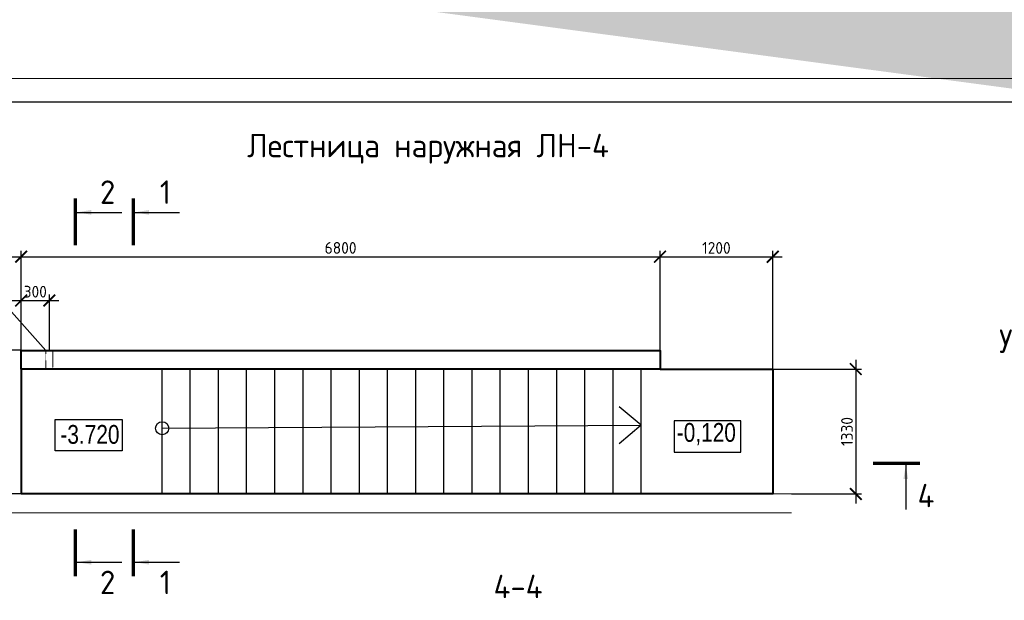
# Model space of a CAD drawing. Header units: millimetres. Extents: x 130535 to 1380046, y -231620 to 121434.
# Tile 82 of 135: x 676308 to 697269, y 23097 to 35465. Entities that reach past the tile are written whole.
import ezdxf
from ezdxf import colors
from ezdxf.entities.mleader import LeaderData, LeaderLine
from ezdxf.enums import TextEntityAlignment as Align
from ezdxf.math import Vec2, Vec3

# ---------------------------------------------------------------- set-up
doc = ezdxf.new("R2010")
doc.units = ezdxf.units.MM
doc.linetypes.add('DASHED', pattern=[7, 5, -2, 0])
doc.layers.get('DEFPOINTS').update_dxf_attribs({"lineweight": 0})
for name, color, linetype, lineweight in [('!PIARENA-KR-ADDITIONAL TEXT_ВЫНОСКИ', 7, 'Continuous', 13), ('РАЗМЕРЫ', 7, 'Continuous', 9), ('Символы 0.20', 7, 'Continuous', 20), ('стены монолит', 7, 'Continuous', 40), ('ТОНКИЕ', 7, 'Continuous', 9), ('Штриховая 0.20', 7, 'DASHED', 20)]:
    doc.layers.add(name, color=color, linetype=linetype, lineweight=lineweight)
doc.layers.add('ТОЛСТЫЕ_ОСНОВНЫЕ', color=7, linetype='Continuous')
doc.styles.add('!Main', font='isocpeui.ttf')
doc.styles.add('Century Gothic', font='GOTHIC.TTF')
doc.styles.add('GOST-2.304_Type-B', font='GOST_Common.ttf')
doc.dimstyles.new('СПДС', dxfattribs={"dimscale": 100, "dimtxt": 2.5, "dimasz": 2.5, "dimexe": 1.25, "dimexo": 0, "dimtad": 1, "dimdec": 0, "dimtxsty": 'GOST-2.304_Type-B', "dimblk": 'ARCHTICK', "dimcen": 2.5, "dimdle": 2, "dimadec": 0, "dimazin": 2, "dimtfac": 0.75, "dimtdec": 0, "dimtmove": 1, "dimatfit": 3, "dimfxl": 1, "dimtolj": 1, "dimarcsym": 1})

# ---------------------------------------------------------------- blocks, each defined once
blk = doc.blocks.new('*U1413')
at = {"layer": 'ТОЛСТЫЕ_ОСНОВНЫЕ'}
blk.add_lwpolyline([(20, 5), (589, 5), (589, 415), (20, 415)], close=True, dxfattribs=at)
at = {"layer": 'ТОНКИЕ'}
blk.add_lwpolyline([(0, 0), (594, 0), (594, 420), (0, 420)], close=True, dxfattribs=at)
blk = doc.blocks.new('*U1414')
at = {"layer": 'ТОЛСТЫЕ_ОСНОВНЫЕ'}
blk.add_lwpolyline([(20, 5), (589, 5), (589, 415), (20, 415)], close=True, dxfattribs=at)
at = {"layer": 'ТОНКИЕ'}
blk.add_lwpolyline([(0, 0), (594, 0), (594, 420), (0, 420)], close=True, dxfattribs=at)
blk = doc.blocks.new('_ArchTick')
at = {"color": 0, "linetype": 'ByBlock', "const_width": 0.15}
blk.add_lwpolyline([(-0.5, -0.5), (0.5, 0.5)], dxfattribs=at)
blk = doc.blocks.new('*D273')
at = {"layer": 'DEFPOINTS', "color": 0, "linetype": 'Continuous', "lineweight": 0, "transparency": 16777216}
for p in [(676339, 28422), (673755, 25362), (676339, 25362)]:
    blk.add_point(p, dxfattribs=at)
at = {"layer": 'РАЗМЕРЫ', "color": 0, "linetype": 'Continuous', "lineweight": -2, "transparency": 16777216}
for p, q in [((673755, 28622), (673755, 25162)), ((676339, 28422), (673630, 28422)), ((676339, 25362), (673630, 25362))]:
    blk.add_line(p, q, dxfattribs=at)
at = {"layer": 'РАЗМЕРЫ', "color": 0, "linetype": 'Continuous', "lineweight": -2, "transparency": 16777216, "xscale": 250, "yscale": 250, "zscale": 250}
for p, rotation in [((673755, 28422), 90), ((673755, 25362), 270)]:
    blk.add_blockref('_ArchTick', p, dxfattribs=dict(at, rotation=rotation))
at = {"layer": 'РАЗМЕРЫ', "color": 0, "linetype": 'Continuous', "lineweight": 0, "transparency": 16777216, "insert": (673567, 26892), "char_height": 250, "attachment_point": 5, "rotation": 90, "style": 'GOST-2.304_Type-B'}
blk.add_mtext('\\A1;1530', dxfattribs=at)
blk = doc.blocks.new('*D274')
at = {"layer": 'DEFPOINTS', "color": 0, "linetype": 'Continuous', "lineweight": 0, "transparency": 16777216}
for p in [(689939, 30416), (689939, 28422), (676339, 28222)]:
    blk.add_point(p, dxfattribs=at)
at = {"layer": 'РАЗМЕРЫ', "color": 0, "linetype": 'Continuous', "lineweight": -2, "transparency": 16777216}
for p, q in [((676139, 30416), (690139, 30416)), ((676339, 28222), (676339, 30541)), ((689939, 28422), (689939, 30541))]:
    blk.add_line(p, q, dxfattribs=at)
at = {"layer": 'РАЗМЕРЫ', "color": 0, "linetype": 'Continuous', "lineweight": -2, "transparency": 16777216, "xscale": 250, "yscale": 250, "zscale": 250, "rotation": 180}
blk.add_blockref('_ArchTick', (676339, 30416), dxfattribs=at)
at = {"layer": 'РАЗМЕРЫ', "color": 0, "linetype": 'Continuous', "lineweight": -2, "transparency": 16777216, "xscale": 250, "yscale": 250, "zscale": 250}
blk.add_blockref('_ArchTick', (689939, 30416), dxfattribs=at)
at = {"layer": 'РАЗМЕРЫ', "color": 0, "linetype": 'Continuous', "lineweight": 0, "transparency": 16777216, "insert": (683139, 30604), "char_height": 250, "attachment_point": 5, "style": 'GOST-2.304_Type-B'}
blk.add_mtext('\\A1;6800', dxfattribs=at)
blk = doc.blocks.new('*D287')
at = {"layer": 'DEFPOINTS', "color": 0, "linetype": 'Continuous', "lineweight": 0, "transparency": 16777216}
for p in [(692339, 30416), (689939, 28422), (692339, 28022)]:
    blk.add_point(p, dxfattribs=at)
at = {"layer": 'РАЗМЕРЫ', "color": 0, "linetype": 'Continuous', "lineweight": -2, "transparency": 16777216}
for p, q in [((689739, 30416), (692539, 30416)), ((689939, 28422), (689939, 30541)), ((692339, 28022), (692339, 30541))]:
    blk.add_line(p, q, dxfattribs=at)
at = {"layer": 'РАЗМЕРЫ', "color": 0, "linetype": 'Continuous', "lineweight": -2, "transparency": 16777216, "xscale": 250, "yscale": 250, "zscale": 250, "rotation": 180}
blk.add_blockref('_ArchTick', (689939, 30416), dxfattribs=at)
at = {"layer": 'РАЗМЕРЫ', "color": 0, "linetype": 'Continuous', "lineweight": -2, "transparency": 16777216, "xscale": 250, "yscale": 250, "zscale": 250}
blk.add_blockref('_ArchTick', (692339, 30416), dxfattribs=at)
at = {"layer": 'РАЗМЕРЫ', "color": 0, "linetype": 'Continuous', "lineweight": 0, "transparency": 16777216, "insert": (691139, 30604), "char_height": 250, "attachment_point": 5, "style": 'GOST-2.304_Type-B'}
blk.add_mtext('\\A1;1200', dxfattribs=at)
blk = doc.blocks.new('*D288')
at = {"layer": 'DEFPOINTS', "color": 0, "linetype": 'Continuous', "lineweight": 0, "transparency": 16777216}
for p in [(692339, 28022), (692738, 25362, -700), (694107, 25362)]:
    blk.add_point(p, dxfattribs=at)
at = {"layer": 'РАЗМЕРЫ', "color": 0, "linetype": 'Continuous', "lineweight": -2, "transparency": 16777216}
for p, q in [((694107, 28222), (694107, 25162)), ((692339, 28022), (694232, 28022)), ((692738, 25362), (694232, 25362))]:
    blk.add_line(p, q, dxfattribs=at)
at = {"layer": 'РАЗМЕРЫ', "color": 0, "linetype": 'Continuous', "lineweight": -2, "transparency": 16777216, "xscale": 250, "yscale": 250, "zscale": 250}
for p, rotation in [((694107, 28022), 90), ((694107, 25362), 270)]:
    blk.add_blockref('_ArchTick', p, dxfattribs=dict(at, rotation=rotation))
at = {"layer": 'РАЗМЕРЫ', "color": 0, "linetype": 'Continuous', "lineweight": 0, "transparency": 16777216, "insert": (693919, 26692), "char_height": 250, "attachment_point": 5, "rotation": 90, "style": 'GOST-2.304_Type-B'}
blk.add_mtext('\\A1;1330', dxfattribs=at)
blk = doc.blocks.new('_None')
blk = doc.blocks.new('*D290')
at = {"layer": 'DEFPOINTS', "color": 0, "linetype": 'Continuous', "lineweight": 0, "transparency": 16777216}
for p in [(676939, 29483), (676339, 28422), (676939, 28422)]:
    blk.add_point(p, dxfattribs=at)
at = {"layer": 'РАЗМЕРЫ', "color": 0, "linetype": 'Continuous', "lineweight": -2, "transparency": 16777216}
for p, q in [((676339, 28422), (676339, 29608)), ((676939, 28422), (676939, 29608)), ((676139, 29483), (677139, 29483))]:
    blk.add_line(p, q, dxfattribs=at)
at = {"layer": 'РАЗМЕРЫ', "color": 0, "linetype": 'Continuous', "lineweight": -2, "transparency": 16777216, "xscale": 250, "yscale": 250, "zscale": 250, "rotation": 180}
blk.add_blockref('_ArchTick', (676339, 29483), dxfattribs=at)
at = {"layer": 'РАЗМЕРЫ', "color": 0, "linetype": 'Continuous', "lineweight": -2, "transparency": 16777216, "xscale": 250, "yscale": 250, "zscale": 250}
blk.add_blockref('_ArchTick', (676939, 29483), dxfattribs=at)
at = {"layer": 'РАЗМЕРЫ', "color": 0, "linetype": 'Continuous', "lineweight": 0, "transparency": 16777216, "insert": (676639, 29671), "char_height": 250, "attachment_point": 5, "style": 'GOST-2.304_Type-B'}
blk.add_mtext('\\A1;300', dxfattribs=at)

msp = doc.modelspace()

# ---------------------------------------------------------------- linework, layer by layer
at = {"linetype": 'Continuous', "lineweight": 25, "transparency": 33554687}
for p, q in [((679339.5, 25361.7, -700), (679339.5, 28021.7)), ((679939.5, 25361.7, -700), (679939.5, 28021.7)), ((680539.5, 25361.7, -700), (680539.5, 28021.7, 0)), ((681139.5, 25361.7, -700), (681139.5, 28021.7, 0)), ((681739.5, 25361.7, -700), (681739.5, 28021.7)), ((682339.5, 25361.7, -700), (682339.5, 28021.7)), ((682939.5, 25361.7, -700), (682939.5, 28021.7)), ((683539.5, 25361.7, -700), (683539.5, 28021.7)), ((684139.5, 25361.7, -700), (684139.5, 28021.7)), ((684739.5, 25361.7, -700), (684739.5, 28021.7)), ((685339.5, 25361.7, -700), (685339.5, 28021.7)), ((685939.5, 25361.7, -700), (685939.5, 28021.7)), ((686539.5, 25361.7, -700), (686539.5, 28021.7)), ((687139.5, 25361.7, -700), (687139.5, 28021.7)), ((687739.5, 25361.7, -700), (687739.5, 28021.7)), ((688339.5, 25361.7, -700), (688339.5, 28021.7)), ((688939.5, 25361.7, -700), (688939.5, 28021.7)), ((689539.5, 25361.7, -700), (689539.5, 28021.7)), ((689539.5, 26824.4, -273.9), (689072.2, 27216.5, -273.9)), ((679339.5, 26761.7), (689539.5, 26824.4, -273.9)), ((689539.5, 26824.4, -273.9), (689072.2, 26432.3, -273.9)), ((689939.5, 25361.7, -700), (679339.5, 25361.7, -700))]:
    msp.add_line(p, q, dxfattribs=at)
for points in [[(678488.1, 26278.6), (677065.7, 26278.6), (677065.7, 26945.3), (678488.1, 26945.3), (678488.1, 26278.6)], [(690240.1, 26252.2), (691662.6, 26252.2), (691662.6, 26918.9), (690240.1, 26918.9), (690240.1, 26252.2)]]:
    msp.add_lwpolyline(points, dxfattribs=at)
msp.add_circle((679339.5, 26761.7), 140, dxfattribs=at)
at = {"layer": 'РАЗМЕРЫ', "linetype": 'Continuous', "lineweight": 0}
for p, q in [((676339.5, 25361.7), (676339.5, 28896.8)), ((692738.2, 25361.7, -700), (673765.4, 25361.7, -700)), ((692738.2, 24961.7, -700), (675939.5, 24961.7, -700))]:
    msp.add_line(p, q, dxfattribs=at)
at = {"layer": 'стены монолит', "ltscale": 100}
msp.add_line((676339.5, 28021.7, -700), (676339.5, 25361.7), dxfattribs=at)
msp.add_lwpolyline([(676339.5, 28421.7), (689939.5, 28421.7), (689939.5, 28021.7), (676339.5, 28021.7)], close=True, dxfattribs=at)
msp.add_lwpolyline([(689939.5, 28021.7), (692339.5, 28021.7), (692339.5, 25361.7), (676339.5, 25361.7)], dxfattribs=at)
at = {"layer": 'ТОНКИЕ', "linetype": 'Continuous', "lineweight": 25, "ltscale": 200}
for p, q in [((677529.7, 31361.3), (678479.7, 31361.3)), ((678759.8, 31361.3), (679709.8, 31361.3)), ((695171.3, 25978.3), (695171.3, 25028.3)), ((677529.7, 23908.3), (678479.7, 23908.3)), ((678759.8, 23908.3), (679709.8, 23908.3))]:
    msp.add_line(p, q, dxfattribs=at)
at = {"layer": 'ТОНКИЕ', "linetype": 'Continuous', "lineweight": 25, "ltscale": 200, "const_width": 70}
for points in [[(677494.7, 31661.3), (677494.7, 30661.3)], [(678724.8, 31661.3), (678724.8, 30661.3)], [(695471.3, 26013.3), (694471.3, 26013.3)], [(677494.7, 23608.3), (677494.7, 24608.3)], [(678724.8, 23608.3), (678724.8, 24608.3)]]:
    msp.add_lwpolyline(points, dxfattribs=at)
at = {"layer": 'ТОНКИЕ', "linetype": 'Continuous', "lineweight": 25, "ltscale": 200}
for points in [[(677529.7, 31361.3), (677830.1, 31411.6), (677830.1, 31311)], [(678759.8, 31361.3), (679060.3, 31411.6), (679060.3, 31311)], [(695171.3, 25978.3), (695221.5, 25677.8), (695121, 25677.8)], [(677529.7, 23908.3), (677830.1, 23958.6), (677830.1, 23858.1)], [(678759.8, 23908.3), (679060.3, 23958.6), (679060.3, 23858.1)]]:
    msp.add_solid(points, dxfattribs=at)
at = {"layer": 'Штриховая 0.20'}
msp.add_lwpolyline([(677014.5, 28421.7), (677014.5, 28021.7), (676864.5, 28021.7), (676864.5, 28421.7)], close=True, dxfattribs=at)

# ---------------------------------------------------------------- block references
at = {"xscale": 100, "yscale": 100, "zscale": 100}
for name in ['*U1413', '*U1414']:
    msp.add_blockref(name, (668365, -7790.1), dxfattribs=at)

# ---------------------------------------------------------------- texts
at = {"linetype": 'Continuous', "lineweight": 25, "transparency": 33554687, "char_height": 400, "width": 1478.138, "style": 'Century Gothic'}
for s, insert, attachment_point in [('{\\W0.83;-3.720}', (678432.6, 26425.3), 9), ('{\\W0.83;-0,120}', (690295.6, 26398.9), 7)]:
    msp.add_mtext(s, dxfattribs=dict(at, insert=insert, attachment_point=attachment_point))
at = {"layer": 'ТОНКИЕ', "linetype": 'Continuous', "lineweight": 0, "style": 'GOST-2.304_Type-B'}
for s, p in [('Узел примыкания к стенам', (701294.3, 28617.1)), ('4-4', (686917.4, 23391.6))]:
    msp.add_text(s, height=500, dxfattribs=at).set_placement(p, align=Align.MIDDLE_CENTER)
at = {"layer": 'ТОНКИЕ', "linetype": 'Continuous', "lineweight": 0, "insert": (685000.1, 32716), "char_height": 500, "width": 8130, "attachment_point": 5, "style": 'GOST-2.304_Type-B'}
msp.add_mtext('{\\C0;Лестница наружная ЛН-4}', dxfattribs=at)
at = {"layer": 'ТОНКИЕ', "linetype": 'Continuous', "lineweight": 0, "char_height": 500, "attachment_point": 5, "style": 'GOST-2.304_Type-B'}
for s, insert in [('2', (678179.7, 31791.3)), ('1', (679409.8, 31791.3)), ('4', (695601.3, 25328.3)), ('2', (678179.7, 23478.3)), ('1', (679409.8, 23478.3))]:
    msp.add_mtext_dynamic_manual_height_columns(s, width=723.88, gutter_width=25, heights=[0], dxfattribs=dict(at, insert=insert))

# ---------------------------------------------------------------- dimensions: what is measured, and where the dimension line sits
at = {"layer": 'РАЗМЕРЫ', "linetype": 'Continuous', "lineweight": 0}
for base, p1, p2, angle, picture, middle in [((689939.5, 30416.4), (676339.5, 28221.7), (689939.5, 28421.7), 180, '*D274', (683139.5, 30603.9)), ((692339.5, 30416.4), (689939.5, 28421.7), (692339.5, 28021.7), 180, '*D287', (691139.5, 30603.9)), ((676939.5, 29483.3), (676339.5, 28421.7), (676939.5, 28421.7), 180, '*D290', (676639.5, 29670.8)), ((673754.7, 25361.7), (676339.5, 28421.7), (676339.5, 25361.7), 90, '*D273', (673567.2, 26891.7)), ((694106.8, 25361.7), (692339.5, 28021.7), (692738.2, 25361.7, -700), 90, '*D288', (693919.3, 26691.7))]:
    dim = msp.add_linear_dim(base=base, p1=p1, p2=p2, angle=angle, dimstyle='СПДС', override={"dimlfac": 0.5}, dxfattribs=at)
    dim.commit()
    dim.dimension.update_dxf_attribs({"geometry": picture, "text_midpoint": middle})

# ---------------------------------------------------------------- leaders
at = {"layer": '!PIARENA-KR-ADDITIONAL TEXT_ВЫНОСКИ', "ltscale": 30}
ml = msp.add_multileader_mtext('Standard', dxfattribs=at)
ml.set_content('{\\fISOCPEUR|b0|i0|c0|p34;\\C256;поз.2 нижняя %%c10 А500С, шаг 200х200\\P поз.1   верхняя %%c10 А500С, шаг 200х200\\Pфоновая арматура, раскладку начинать \\Pвдоль цифровых осей}', color=3, style='!Main')
ml.set_leader_properties(color=256, linetype='ByLayer', lineweight=-1)
ml.build(insert=Vec2(0, 0))
ml.multileader.update_dxf_attribs({"text_left_attachment_type": 6, "text_right_attachment_type": 6, "dogleg_length": 0.339, "arrow_head_size": 160000, "scale": 100})
ctx = ml.context
ctx.base_point, ctx.scale, ctx.char_height, ctx.arrow_head_size, ctx.landing_gap_size, ctx.plane_origin = Vec3(817359.6, 17503.3), 100, 250, 160000, 0, Vec3(823407.5, 13210.4)
ctx.left_attachment, ctx.right_attachment, ctx.text_align_type = 6, 6, 1
notes = []
notes.append((ctx, [(0, (1, 1, 0), (823868.6, 17503.3), (-1, 0), 33.9, [(0, [(825874.7, 16893)], 0, [])])]))
ctx.mtext.insert, ctx.mtext.width, ctx.mtext.alignment, ctx.mtext.flow_direction = Vec3(820597.1, 17828.3), 10171.308, 2, 5
at = {"layer": 'Символы 0.20'}
ml = msp.add_multileader_mtext('Standard', dxfattribs=at)
ml.set_content('дренажная труба %%C50', color=256, style='GOST-2.304_Type-B')
ml.set_leader_properties(color=256, linetype='ByLayer', lineweight=-1)
ml.set_arrow_properties(name='NONE')
ml.build(insert=Vec2(0, 0))
ml.multileader.update_dxf_attribs({"text_left_attachment_type": 6, "text_right_attachment_type": 6, "dogleg_length": 1, "arrow_head_size": 18, "scale": 20})
ctx = ml.context
ctx.base_point, ctx.scale, ctx.char_height, ctx.arrow_head_size, ctx.landing_gap_size, ctx.plane_origin = Vec3(672275.4, 29710.7), 20, 250, 18, 9, Vec3(680063.5, 23441)
ctx.left_attachment, ctx.right_attachment, ctx.text_align_type = 6, 6, 1
notes.append((ctx, [(1, (1, 1, 0), (675715.6, 29710.7), (-1, 0), 101, [(0, [(676864.5, 28421.7)], 0, [])])]))
ctx.mtext.insert, ctx.mtext.alignment, ctx.mtext.flow_direction = Vec3(673945.1, 30035.7), 2, 5
for ctx, leaders in notes:
    for number, flags, end, landing, length, lines in leaders:
        leader = LeaderData()
        leader.index, (leader.has_last_leader_line, leader.has_dogleg_vector, leader.attachment_direction) = number, flags
        leader.last_leader_point, leader.dogleg_vector, leader.dogleg_length = Vec3(end), Vec3(landing), length
        for number, points, colour, breaks in lines:
            line = LeaderLine()
            line.index, line.vertices, line.color, line.breaks = number, Vec3.list(points), colors.encode_raw_color(colour), breaks
            leader.lines.append(line)
        ctx.leaders.append(leader)

doc.saveas('drawing.dxf')
